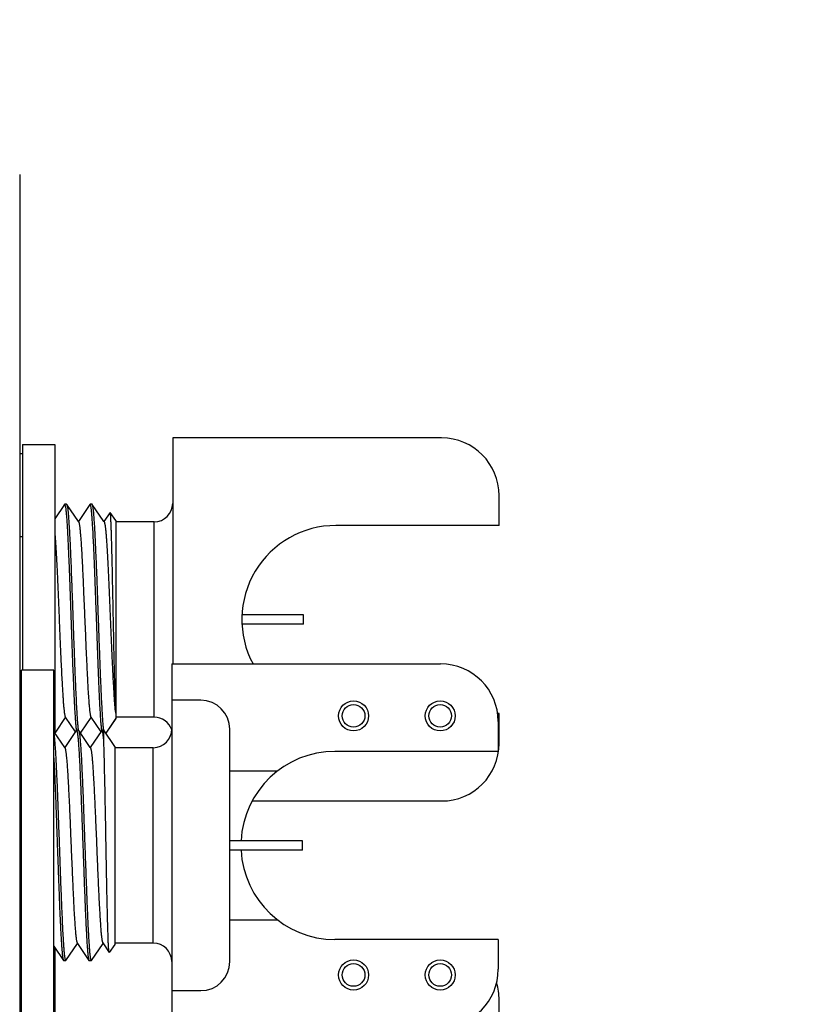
# Model space of a CAD drawing. Header units: inches. Extents: x 0.2 to 16.8, y 0.2 to 10.8.
# Tile 53 of 55: x 10.1 to 11, y 7.1 to 8.2. Entities that reach past the tile are written whole.
import ezdxf

# ---------------------------------------------------------------- set-up
doc = ezdxf.new("R2010")
doc.units = ezdxf.units.IN
doc.header["$LTSCALE"] = 0.935
doc.header["$MEASUREMENT"] = 0
doc.layers.get('0').update_dxf_attribs({"linetype": 'CONTINUOUS'})
doc.layers.add('02___PRT_ALL_AXES', color=7, linetype='CONTINUOUS')
doc.layers.add('DIMENSIONS', color=7, linetype='CONTINUOUS')
doc.styles.get("Standard").update_dxf_attribs({"font": 'txt', "width": 0.8})
doc.dimstyles.new('DIMSTYLE_2', dxfattribs={"dimtxt": 0.125, "dimasz": 0.18, "dimexe": 0.18, "dimexo": 0.0625, "dimgap": 0.09, "dimtad": 0, "dimtih": 1, "dimtoh": 1, "dimdec": 3, "dimzin": 4, "dimdsep": 46, "dimtxsty": 'STANDARD', "dimblk": '_FILLED', "dimblk1": '_FILLED', "dimblk2": '_FILLED', "dimcen": 0.09, "dimadec": 0, "dimazin": 0, "dimtp": 0.001, "dimtm": 0.001, "dimtfac": 1, "dimtdec": 3, "dimtofl": 0, "dimtmove": 0, "dimatfit": 3, "dimldrblk": '_FILLED', "dimfxl": 1, "dimtolj": 1, "dimtzin": 4, "dimarcsym": 0})

# ---------------------------------------------------------------- blocks, each defined once
blk = doc.blocks.new('_FILLED')
at = {"color": 0, "linetype": 'BYBLOCK'}
blk.add_solid([(0, 0), (-1, 0.1736), (-1, -0.1736)], dxfattribs=at)
blk = doc.blocks.new('*D24')
at = {"layer": 'DIMENSIONS', "color": 2, "linetype": 'CONTINUOUS'}
for p, q in [((10.0294, 8.5438), (11.8021, 8.5438)), ((11.6771, 8.5438), (11.6771, 6.1353)), ((11.6771, 3.4768), (11.6771, 5.8853)), ((10.0294, 3.4768), (11.8021, 3.4768))]:
    blk.add_line(p, q, dxfattribs=at)
at = {"layer": 'DIMENSIONS', "color": 2, "linetype": 'CONTINUOUS', "xscale": 0.18, "yscale": 0.18, "zscale": 0.18}
for p, rotation in [((11.6771, 8.5438), 90), ((11.6771, 3.4768), 270)]:
    blk.add_blockref('_FILLED', p, dxfattribs=dict(at, rotation=rotation))
at = {"layer": 'DIMENSIONS', "color": 2, "linetype": 'CONTINUOUS', "insert": (11.6771, 6.0728), "char_height": 0.125, "width": 1.325, "attachment_point": 2, "line_spacing_factor": 0.9}
blk.add_mtext('5.067{\\Ftxt.shx;\\W1.000000;\\H0.125000; }[128.7]', dxfattribs=at)

msp = doc.modelspace()

# ---------------------------------------------------------------- linework, layer by layer
at = {"color": 7, "linetype": 'CONTINUOUS'}
for p, q in [((10.1378, 8.0108), (10.1378, 4.0108)), ((10.3038, 7.7252), (10.3038, 7.4802)), ((10.5956, 7.7252), (10.3038, 7.7252)), ((10.6581, 7.6303), (10.6581, 7.6627)), ((10.1863, 7.6531), (10.1758, 7.6376)), ((10.1863, 7.6531), (10.1865, 7.6533)), ((10.1887, 7.6533), (10.1865, 7.6533)), ((10.1865, 7.6533), (10.1868, 7.653)), ((10.1868, 7.653), (10.1873, 7.6514)), ((10.1887, 7.6533), (10.1889, 7.6531)), ((10.2015, 7.6345), (10.1889, 7.6531)), ((10.214, 7.6531), (10.2015, 7.6345)), ((10.214, 7.6531), (10.2143, 7.6533)), ((10.2164, 7.6533), (10.2143, 7.6533)), ((10.2145, 7.653), (10.2143, 7.6533)), ((10.215, 7.6513), (10.2145, 7.653)), ((10.2166, 7.6531), (10.2164, 7.6533)), ((10.2292, 7.6345), (10.2166, 7.6531)), ((10.2359, 7.6444), (10.2292, 7.6345)), ((10.236, 7.6444), (10.2359, 7.6444)), ((10.242, 7.6356), (10.236, 7.6444)), ((10.242, 7.6356), (10.242, 7.421)), ((10.2017, 7.6341), (10.2015, 7.6345)), ((10.2295, 7.6341), (10.2292, 7.6345)), ((10.2838, 7.6343), (10.242, 7.6343)), ((10.4456, 7.5333), (10.3793, 7.5333)), ((10.4456, 7.5233), (10.4456, 7.5333)), ((10.4456, 7.5233), (10.3793, 7.5233)), ((10.3028, 7.4802), (10.3028, 7.0865)), ((10.3028, 7.4802), (10.5946, 7.4802)), ((10.3343, 7.4408), (10.3028, 7.4408)), ((10.1769, 7.4062), (10.1876, 7.4221)), ((10.1873, 7.4225), (10.1981, 7.4066)), ((10.2046, 7.4062), (10.2153, 7.4221)), ((10.2151, 7.4225), (10.2258, 7.4066)), ((10.2412, 7.4311), (10.242, 7.4255)), ((10.2838, 7.4223), (10.242, 7.4223)), ((10.6581, 7.394), (10.6581, 7.4263)), ((10.242, 7.421), (10.2312, 7.4051)), ((10.242, 7.4212), (10.2319, 7.4063)), ((10.6571, 7.4177), (10.6571, 7.3853)), ((10.1866, 7.3895), (10.1748, 7.407)), ((10.1761, 7.4051), (10.1769, 7.4062)), ((10.1992, 7.4081), (10.1866, 7.3895)), ((10.1992, 7.4081), (10.1994, 7.4083)), ((10.2015, 7.4083), (10.1994, 7.4083)), ((10.1994, 7.4083), (10.1997, 7.408)), ((10.1997, 7.408), (10.2002, 7.4064)), ((10.2015, 7.4083), (10.2018, 7.4081)), ((10.2143, 7.3895), (10.2018, 7.4081)), ((10.2038, 7.4051), (10.2046, 7.4062)), ((10.2269, 7.4081), (10.2143, 7.3895)), ((10.2271, 7.4083), (10.2269, 7.4081)), ((10.2269, 7.4082), (10.2269, 7.4083)), ((10.229, 7.4083), (10.2271, 7.4083)), ((10.2274, 7.408), (10.2271, 7.4083)), ((10.229, 7.397), (10.229, 7.4083)), ((10.241, 7.3906), (10.229, 7.4083)), ((10.2319, 7.4063), (10.2311, 7.4052)), ((10.3658, 7.1573), (10.3658, 7.4093)), ((10.241, 7.3906), (10.241, 7.1773)), ((10.1869, 7.3891), (10.1866, 7.3895)), ((10.2146, 7.3891), (10.2143, 7.3895)), ((10.2828, 7.3893), (10.241, 7.3893)), ((10.3658, 7.3641), (10.4177, 7.3641)), ((10.3901, 7.3315), (10.5956, 7.3315)), ((10.4446, 7.2883), (10.3658, 7.2883)), ((10.4446, 7.2783), (10.4446, 7.2883)), ((10.4446, 7.2783), (10.3658, 7.2783)), ((10.3658, 7.2025), (10.4177, 7.2025)), ((10.1879, 7.1585), (10.2005, 7.1771)), ((10.2002, 7.1775), (10.2005, 7.1771)), ((10.2005, 7.1771), (10.213, 7.1585)), ((10.2156, 7.1585), (10.2282, 7.1771)), ((10.2279, 7.1775), (10.2349, 7.1672)), ((10.241, 7.1773), (10.241, 7.176)), ((10.2828, 7.1773), (10.241, 7.1773)), ((10.6571, 7.1813), (10.6571, 7.149)), ((10.1748, 7.1741), (10.1853, 7.1585)), ((10.235, 7.1672), (10.2349, 7.1672)), ((10.241, 7.176), (10.235, 7.1672)), ((10.1853, 7.1585), (10.1855, 7.1583)), ((10.1877, 7.1583), (10.1855, 7.1583)), ((10.1869, 7.1602), (10.1874, 7.1586)), ((10.1874, 7.1586), (10.1876, 7.1583)), ((10.1877, 7.1583), (10.1879, 7.1585)), ((10.213, 7.1585), (10.2133, 7.1583)), ((10.2154, 7.1583), (10.2133, 7.1583)), ((10.2146, 7.1602), (10.2151, 7.1586)), ((10.2151, 7.1586), (10.2154, 7.1583)), ((10.2156, 7.1585), (10.2154, 7.1583)), ((10.3028, 7.1258), (10.3343, 7.1258)), ((10.6581, 7.0833), (10.6581, 7.1157))]:
    msp.add_line(p, q, dxfattribs=at)
at = {"color": 9, "linetype": 'CONTINUOUS'}
for p, q in [((10.2838, 7.4223), (10.2838, 7.6343)), ((10.2828, 7.1773), (10.2828, 7.3893))]:
    msp.add_line(p, q, dxfattribs=at)
at = {"color": 7, "linetype": 'CONTINUOUS'}
for centre in [(10.5001, 7.4238), (10.5941, 7.4238), (10.5001, 7.1428), (10.5941, 7.1428)]:
    msp.add_circle(centre, 0.0163, dxfattribs=at)
at = {"color": 9, "linetype": 'CONTINUOUS'}
for centre in [(10.5001, 7.4238), (10.5941, 7.4238), (10.5001, 7.1428), (10.5941, 7.1428)]:
    msp.add_circle(centre, 0.0123, dxfattribs=at)
at = {"color": 7, "linetype": 'CONTINUOUS'}
for centre, radius, start, end in [((10.5956, 7.6627), 0.0625, 0, 90), ((10.1865, 7.6532), 0.000158, 80.1205, 89.9534), ((10.2143, 7.6532), 0.000158, 80.0196, 89.952), ((10.2838, 7.6543), 0.02, 270, 360), ((10.5946, 7.4177), 0.0625, 0, 90), ((10.3343, 7.4093), 0.0315, 0, 90), ((10.4389, 7.4517), 0.1987, 185.629, 185.9572), ((10.2838, 7.4023), 0.02, 18.1822, 90), ((10.1994, 7.4082), 0.000158, 80.1245, 89.9535), ((10.2828, 7.4093), 0.02, 270, 360), ((10.5956, 7.394), 0.0625, 270, 360), ((10.4799, 7.2833), 0.102, 90, 177.1144), ((10.4799, 7.2833), 0.102, 182.8873, 270), ((10.2828, 7.1573), 0.02, 0, 90), ((10.1877, 7.1585), 0.000158, 260.1205, 269.9534), ((10.2154, 7.1585), 0.000158, 260.1205, 269.9534), ((10.3343, 7.1573), 0.0315, 270, 360), ((10.5946, 7.149), 0.0625, 270, 360), ((10.5956, 7.1157), 0.0625, 0, 17.2819)]:
    msp.add_arc(centre, radius, start, end, dxfattribs=at)
for points, knots in [([(10.1873, 7.6514), (10.1874, 7.6511), (10.1875, 7.6503), (10.1877, 7.6491), (10.1879, 7.6476), (10.188, 7.646), (10.1882, 7.6441), (10.1885, 7.6412), (10.1888, 7.637), (10.1892, 7.6315), (10.1895, 7.6253), (10.1899, 7.6183), (10.1903, 7.6107), (10.1906, 7.6025), (10.1912, 7.5907), (10.1918, 7.5748), (10.1925, 7.5549), (10.1932, 7.5342), (10.194, 7.5134), (10.1947, 7.493), (10.1954, 7.4735), (10.1961, 7.4583), (10.1966, 7.4469), (10.1969, 7.4393), (10.1973, 7.4322), (10.1977, 7.4259), (10.1981, 7.4203), (10.1984, 7.416), (10.1986, 7.4131), (10.1988, 7.4111), (10.199, 7.4094), (10.1991, 7.4083), (10.1992, 7.4078)], [0, 0, 0, 0, 0.004267, 0.00941, 0.015425, 0.022302, 0.030032, 0.038603, 0.058201, 0.080965, 0.106734, 0.135328, 0.166544, 0.200162, 0.235945, 0.312974, 0.395454, 0.481048, 0.567332, 0.651864, 0.73225, 0.806214, 0.840126, 0.871664, 0.900609, 0.926753, 0.949915, 0.96993, 0.978715, 0.986664, 0.993762, 1, 1, 1, 1]), ([(10.1889, 7.6531), (10.1889, 7.6531), (10.189, 7.653), (10.1891, 7.6527), (10.1892, 7.6524), (10.1893, 7.6521), (10.1894, 7.6517), (10.1895, 7.651), (10.1897, 7.65), (10.1899, 7.6486), (10.1901, 7.6471), (10.1903, 7.6452), (10.1905, 7.6432), (10.1906, 7.6409), (10.1909, 7.6375), (10.1912, 7.6326), (10.1916, 7.6263), (10.192, 7.6191), (10.1924, 7.6113), (10.1928, 7.6028), (10.1932, 7.5937), (10.1936, 7.5842), (10.1939, 7.5742), (10.1945, 7.5602), (10.1951, 7.5423), (10.1959, 7.5206), (10.1966, 7.4991), (10.1974, 7.4786), (10.198, 7.4623), (10.1986, 7.4502), (10.199, 7.442), (10.1993, 7.4344), (10.1997, 7.4276), (10.2001, 7.4215), (10.2004, 7.417), (10.2007, 7.4138), (10.2009, 7.4117), (10.2011, 7.4098), (10.2012, 7.4087), (10.2013, 7.4081)], [0, 0, 0, 0, 0.000811, 0.001843, 0.003104, 0.004598, 0.006327, 0.008294, 0.012939, 0.018529, 0.025055, 0.032509, 0.040879, 0.050148, 0.060298, 0.08317, 0.109319, 0.138548, 0.170632, 0.205325, 0.242361, 0.281455, 0.322307, 0.364601, 0.452207, 0.541581, 0.629976, 0.714676, 0.793076, 0.829153, 0.86277, 0.893672, 0.92162, 0.946402, 0.967828, 0.977231, 0.985738, 0.993332, 1, 1, 1, 1]), ([(10.2269, 7.4083), (10.2268, 7.4089), (10.2267, 7.41), (10.2264, 7.4125), (10.2261, 7.4161), (10.2257, 7.4211), (10.2254, 7.4268), (10.225, 7.4332), (10.2246, 7.4402), (10.2243, 7.4479), (10.2238, 7.4593), (10.2231, 7.4745), (10.2224, 7.4939), (10.2217, 7.5142), (10.221, 7.5349), (10.2202, 7.5554), (10.2195, 7.5751), (10.2189, 7.5909), (10.2184, 7.6027), (10.218, 7.6108), (10.2176, 7.6183), (10.2173, 7.6252), (10.2169, 7.6314), (10.2165, 7.6369), (10.2162, 7.6411), (10.216, 7.644), (10.2158, 7.6458), (10.2156, 7.6475), (10.2154, 7.649), (10.2152, 7.6502), (10.2151, 7.651), (10.215, 7.6513)], [0, 0, 0, 0, 0.00651, 0.013868, 0.031072, 0.051504, 0.07502, 0.101461, 0.130641, 0.162359, 0.196392, 0.270441, 0.350722, 0.434995, 0.520906, 0.606058, 0.688071, 0.764658, 0.80024, 0.833679, 0.864743, 0.893213, 0.918892, 0.941604, 0.961188, 0.969767, 0.977517, 0.984423, 0.990477, 0.995672, 1, 1, 1, 1]), ([(10.229, 7.4082), (10.229, 7.4087), (10.2288, 7.4099), (10.2286, 7.4117), (10.2284, 7.4138), (10.2282, 7.417), (10.2278, 7.4216), (10.2275, 7.4276), (10.2271, 7.4344), (10.2267, 7.442), (10.2263, 7.4502), (10.2258, 7.4623), (10.2251, 7.4786), (10.2244, 7.4992), (10.2236, 7.5206), (10.2228, 7.5423), (10.2222, 7.5602), (10.2217, 7.5742), (10.2213, 7.5842), (10.2209, 7.5937), (10.2205, 7.6028), (10.2201, 7.6113), (10.2197, 7.6191), (10.2194, 7.6263), (10.219, 7.6327), (10.2186, 7.6375), (10.2184, 7.6409), (10.2182, 7.6432), (10.218, 7.6452), (10.2178, 7.6471), (10.2176, 7.6486), (10.2174, 7.65), (10.2173, 7.651), (10.2171, 7.6517), (10.217, 7.6521), (10.2169, 7.6524), (10.2168, 7.6527), (10.2167, 7.653), (10.2167, 7.6531), (10.2166, 7.6531)], [0, 0, 0, 0, 0.006683, 0.014291, 0.02281, 0.032227, 0.053676, 0.078479, 0.106445, 0.137362, 0.170992, 0.207077, 0.285488, 0.370188, 0.458575, 0.547934, 0.63552, 0.677803, 0.718643, 0.757725, 0.794749, 0.829431, 0.861503, 0.890722, 0.916861, 0.939724, 0.94987, 0.959135, 0.967502, 0.974953, 0.981477, 0.987065, 0.991708, 0.993675, 0.995404, 0.996897, 0.998158, 0.999189, 1, 1, 1, 1]), ([(10.242, 7.4314), (10.2419, 7.4328), (10.2418, 7.4358), (10.2416, 7.4407), (10.2414, 7.4462), (10.2411, 7.4548), (10.2408, 7.467), (10.2404, 7.4829), (10.24, 7.5002), (10.2397, 7.5185), (10.2393, 7.5371), (10.2389, 7.5556), (10.2386, 7.5706), (10.2384, 7.5822), (10.2382, 7.5904), (10.238, 7.5982), (10.2378, 7.6055), (10.2376, 7.6123), (10.2375, 7.6185), (10.2373, 7.6241), (10.2371, 7.6284), (10.237, 7.6315), (10.2369, 7.6336), (10.2368, 7.6355), (10.2367, 7.6372), (10.2366, 7.6388), (10.2366, 7.6402), (10.2365, 7.6413), (10.2364, 7.6423), (10.2363, 7.643), (10.2362, 7.6435), (10.2362, 7.6438), (10.2361, 7.644), (10.2361, 7.6442), (10.2361, 7.6443), (10.236, 7.6444), (10.236, 7.6444)], [0, 0, 0, 0, 0.019504, 0.042416, 0.068535, 0.097652, 0.163973, 0.239343, 0.321484, 0.407955, 0.496226, 0.583752, 0.668049, 0.708244, 0.746759, 0.783333, 0.817714, 0.849672, 0.878992, 0.90548, 0.928965, 0.93953, 0.949291, 0.958231, 0.966335, 0.97359, 0.979986, 0.985516, 0.990171, 0.993944, 0.9955, 0.996835, 0.99795, 0.998846, 0.999527, 1, 1, 1, 1]), ([(10.2017, 7.6341), (10.2018, 7.6341), (10.2018, 7.6339), (10.2019, 7.6337), (10.2021, 7.6334), (10.2022, 7.633), (10.2023, 7.6326), (10.2024, 7.6319), (10.2026, 7.6309), (10.2028, 7.6296), (10.203, 7.628), (10.2032, 7.6262), (10.2034, 7.6242), (10.2036, 7.622), (10.2039, 7.6186), (10.2043, 7.6139), (10.2047, 7.6076), (10.2051, 7.6007), (10.2055, 7.5931), (10.2059, 7.585), (10.2063, 7.5763), (10.2067, 7.5672), (10.2071, 7.5578), (10.2077, 7.5448), (10.2084, 7.5283), (10.2091, 7.5118), (10.2096, 7.4988), (10.21, 7.4894), (10.2105, 7.4803), (10.2109, 7.4716), (10.2113, 7.4635), (10.2117, 7.4559), (10.2121, 7.449), (10.2125, 7.4428), (10.2129, 7.438), (10.2132, 7.4347), (10.2134, 7.4324), (10.2136, 7.4304), (10.2138, 7.4286), (10.214, 7.427), (10.2142, 7.4257), (10.2144, 7.4247), (10.2145, 7.424), (10.2146, 7.4236), (10.2147, 7.4233), (10.2148, 7.423), (10.2149, 7.4227), (10.215, 7.4226), (10.2151, 7.4225)], [0, 0, 0, 0, 0.000994, 0.002236, 0.003736, 0.005499, 0.007527, 0.009821, 0.015206, 0.021651, 0.029149, 0.037685, 0.04724, 0.057795, 0.069329, 0.095229, 0.124712, 0.157522, 0.193366, 0.231931, 0.272873, 0.31583, 0.36042, 0.406249, 0.499989, 0.593729, 0.639558, 0.68415, 0.727107, 0.76805, 0.806616, 0.842462, 0.875273, 0.904759, 0.93066, 0.942194, 0.952751, 0.962308, 0.970844, 0.978341, 0.984789, 0.990177, 0.992471, 0.994499, 0.996261, 0.997762, 0.999005, 1, 1, 1, 1]), ([(10.2295, 7.6341), (10.2295, 7.6341), (10.2296, 7.6339), (10.2297, 7.6337), (10.2297, 7.6335), (10.2299, 7.6331), (10.23, 7.6324), (10.2302, 7.6315), (10.2304, 7.6305), (10.2306, 7.6292), (10.2308, 7.6278), (10.2309, 7.6262), (10.2311, 7.6245), (10.2314, 7.6218), (10.2317, 7.6181), (10.232, 7.6131), (10.2324, 7.6076), (10.2328, 7.6016), (10.2331, 7.5951), (10.2335, 7.5881), (10.2338, 7.5807), (10.2342, 7.5729), (10.2347, 7.562), (10.2353, 7.5479), (10.236, 7.5306), (10.2367, 7.5133), (10.2375, 7.4964), (10.2382, 7.4804), (10.2388, 7.4678), (10.2393, 7.4585), (10.2397, 7.4521), (10.24, 7.4463), (10.2404, 7.4411), (10.2407, 7.4365), (10.241, 7.4336), (10.2411, 7.4322)], [0, 0, 0, 0, 0.0009, 0.001999, 0.003304, 0.004818, 0.008485, 0.013007, 0.018387, 0.024619, 0.031694, 0.039601, 0.048328, 0.057865, 0.079295, 0.103746, 0.13106, 0.161046, 0.193506, 0.228217, 0.264945, 0.303439, 0.343437, 0.426852, 0.51292, 0.599303, 0.68365, 0.76367, 0.837188, 0.870877, 0.902209, 0.930971, 0.95697, 0.980029, 1, 1, 1, 1]), ([(10.1758, 7.623), (10.1759, 7.6216), (10.1762, 7.6186), (10.1765, 7.6138), (10.1769, 7.6085), (10.1772, 7.6026), (10.1776, 7.5962), (10.1781, 7.5868), (10.1787, 7.5742), (10.1794, 7.5582), (10.1801, 7.5414), (10.1808, 7.5243), (10.1815, 7.5072), (10.1821, 7.4933), (10.1826, 7.4826), (10.183, 7.475), (10.1833, 7.4677), (10.1837, 7.4608), (10.1841, 7.4544), (10.1844, 7.4485), (10.1848, 7.4431), (10.1851, 7.4383), (10.1854, 7.4346), (10.1857, 7.432), (10.1859, 7.4303), (10.186, 7.4287), (10.1862, 7.4273), (10.1864, 7.4261), (10.1866, 7.425), (10.1868, 7.4242), (10.1869, 7.4235), (10.187, 7.4231), (10.1871, 7.4229), (10.1872, 7.4227), (10.1873, 7.4226), (10.1873, 7.4225)], [0, 0, 0, 0, 0.020971, 0.04494, 0.071745, 0.101212, 0.133145, 0.167332, 0.241548, 0.321891, 0.406223, 0.492304, 0.577844, 0.66057, 0.700186, 0.738282, 0.774605, 0.808916, 0.840982, 0.870597, 0.897558, 0.921693, 0.942841, 0.952251, 0.960865, 0.968671, 0.975655, 0.981807, 0.987121, 0.991593, 0.995222, 0.996722, 0.998015, 0.999105, 1, 1, 1, 1]), ([(10.1748, 7.4052), (10.1748, 7.4048), (10.175, 7.4039), (10.1752, 7.4024), (10.1754, 7.4006), (10.1756, 7.3979), (10.1759, 7.3939), (10.1763, 7.3886), (10.1767, 7.3825), (10.1771, 7.3756), (10.1774, 7.3681), (10.1778, 7.36), (10.1782, 7.3513), (10.1787, 7.3387), (10.1793, 7.3222), (10.1801, 7.3015), (10.1808, 7.2804), (10.1816, 7.2593), (10.1823, 7.2389), (10.183, 7.2226), (10.1835, 7.2104), (10.1839, 7.202), (10.1842, 7.1942), (10.1846, 7.1871), (10.185, 7.1806), (10.1854, 7.175), (10.1857, 7.1707), (10.1859, 7.1677), (10.1861, 7.1658), (10.1863, 7.1641), (10.1865, 7.1626), (10.1867, 7.1613), (10.1868, 7.1606), (10.1869, 7.1602)], [0, 0, 0, 0, 0.00533, 0.011555, 0.018667, 0.026655, 0.045198, 0.067053, 0.092065, 0.120049, 0.150803, 0.184102, 0.219701, 0.25734, 0.337619, 0.422587, 0.509753, 0.596561, 0.680467, 0.759011, 0.795545, 0.829893, 0.8618, 0.891036, 0.917385, 0.940657, 0.960682, 0.969432, 0.977319, 0.984328, 0.99045, 0.995676, 1, 1, 1, 1]), ([(10.2002, 7.4064), (10.2002, 7.406), (10.2004, 7.4052), (10.2006, 7.4038), (10.2008, 7.4022), (10.201, 7.4004), (10.2012, 7.3983), (10.2015, 7.395), (10.2018, 7.3903), (10.2022, 7.384), (10.2026, 7.3769), (10.203, 7.3691), (10.2034, 7.3605), (10.2038, 7.3513), (10.2043, 7.3379), (10.205, 7.3202), (10.2058, 7.2982), (10.2066, 7.2758), (10.2073, 7.2571), (10.2078, 7.2424), (10.2082, 7.2319), (10.2086, 7.2218), (10.209, 7.2122), (10.2094, 7.2031), (10.2098, 7.1948), (10.2102, 7.1872), (10.2106, 7.1804), (10.2109, 7.1752), (10.2112, 7.1715), (10.2114, 7.1691), (10.2116, 7.1669), (10.2118, 7.165), (10.212, 7.1633), (10.2122, 7.1618), (10.2124, 7.1608), (10.2125, 7.1601), (10.2126, 7.1596), (10.2127, 7.1592), (10.2128, 7.1589), (10.2129, 7.1587), (10.213, 7.1585), (10.213, 7.1585)], [0, 0, 0, 0, 0.004565, 0.010135, 0.016702, 0.024256, 0.032784, 0.042267, 0.064025, 0.089356, 0.118051, 0.149877, 0.184568, 0.22184, 0.261384, 0.345963, 0.435512, 0.527072, 0.617616, 0.661569, 0.704152, 0.745017, 0.783821, 0.820248, 0.853992, 0.884779, 0.912352, 0.936488, 0.947202, 0.956986, 0.96582, 0.973685, 0.980567, 0.986455, 0.991341, 0.993406, 0.995219, 0.996781, 0.998095, 0.999165, 1, 1, 1, 1]), ([(10.2018, 7.4081), (10.2018, 7.4081), (10.2019, 7.4079), (10.202, 7.4077), (10.2021, 7.4074), (10.2022, 7.407), (10.2023, 7.4066), (10.2024, 7.4059), (10.2026, 7.4048), (10.2028, 7.4034), (10.203, 7.4017), (10.2032, 7.3997), (10.2034, 7.3975), (10.2036, 7.3951), (10.2039, 7.3914), (10.2042, 7.3863), (10.2046, 7.3795), (10.205, 7.3718), (10.2054, 7.3635), (10.2058, 7.3545), (10.2062, 7.3449), (10.2066, 7.3348), (10.207, 7.3242), (10.2075, 7.3096), (10.2082, 7.2909), (10.209, 7.2684), (10.2098, 7.2464), (10.2105, 7.2287), (10.211, 7.2154), (10.2114, 7.2061), (10.2118, 7.1976), (10.2122, 7.1897), (10.2126, 7.1826), (10.213, 7.1763), (10.2133, 7.1716), (10.2136, 7.1684), (10.2138, 7.1663), (10.214, 7.1644), (10.2142, 7.1628), (10.2144, 7.1614), (10.2146, 7.1606), (10.2146, 7.1602)], [0, 0, 0, 0, 0.000836, 0.001906, 0.003221, 0.004783, 0.006597, 0.008662, 0.013549, 0.019438, 0.026321, 0.034187, 0.043022, 0.052806, 0.063521, 0.087658, 0.115232, 0.14602, 0.179765, 0.216192, 0.254996, 0.295861, 0.338444, 0.382396, 0.472939, 0.564498, 0.654046, 0.738623, 0.778166, 0.815437, 0.850128, 0.881952, 0.910646, 0.935977, 0.957734, 0.967217, 0.975745, 0.983299, 0.989865, 0.995435, 1, 1, 1, 1]), ([(10.229, 7.397), (10.229, 7.3977), (10.2288, 7.3991), (10.2286, 7.4011), (10.2284, 7.4028), (10.2282, 7.4043), (10.2281, 7.4056), (10.2279, 7.4065), (10.2277, 7.4071), (10.2277, 7.4074), (10.2276, 7.4077), (10.2275, 7.4079), (10.2274, 7.408)], [0, 0, 0, 0, 0.198191, 0.376059, 0.533223, 0.669317, 0.784038, 0.877305, 0.915909, 0.949186, 0.977184, 1, 1, 1, 1]), ([(10.2349, 7.1672), (10.2349, 7.1672), (10.2349, 7.1672), (10.2348, 7.1673), (10.2348, 7.1675), (10.2347, 7.1677), (10.2347, 7.1679), (10.2346, 7.1682), (10.2346, 7.1688), (10.2345, 7.1695), (10.2344, 7.1706), (10.2343, 7.1719), (10.2342, 7.1735), (10.2341, 7.1752), (10.234, 7.1771), (10.2339, 7.1792), (10.2338, 7.1815), (10.2337, 7.1849), (10.2336, 7.1897), (10.2334, 7.1959), (10.2332, 7.2027), (10.233, 7.2101), (10.2328, 7.2181), (10.2326, 7.2265), (10.2324, 7.2354), (10.2322, 7.2478), (10.2319, 7.264), (10.2315, 7.2837), (10.2312, 7.3035), (10.2308, 7.3228), (10.2305, 7.3412), (10.2301, 7.3581), (10.2298, 7.3711), (10.2296, 7.3804), (10.2294, 7.3865), (10.2292, 7.392), (10.2291, 7.3954), (10.229, 7.397)], [0, 0, 0, 0, 0.00021, 0.000472, 0.001162, 0.002078, 0.003221, 0.004594, 0.006196, 0.010087, 0.014891, 0.020597, 0.027194, 0.03467, 0.043013, 0.052205, 0.062227, 0.073061, 0.097088, 0.124101, 0.153905, 0.186278, 0.220987, 0.257781, 0.296398, 0.336564, 0.420405, 0.506971, 0.593888, 0.678801, 0.759443, 0.833688, 0.899605, 0.928902, 0.955513, 0.979267, 1, 1, 1, 1]), ([(10.1869, 7.3891), (10.1869, 7.3891), (10.187, 7.3889), (10.1871, 7.3887), (10.1872, 7.3884), (10.1873, 7.388), (10.1874, 7.3876), (10.1875, 7.3869), (10.1877, 7.3859), (10.1879, 7.3846), (10.1881, 7.383), (10.1883, 7.3812), (10.1885, 7.3792), (10.1887, 7.377), (10.189, 7.3736), (10.1894, 7.3689), (10.1898, 7.3626), (10.1902, 7.3557), (10.1906, 7.3481), (10.191, 7.34), (10.1915, 7.3313), (10.1919, 7.3222), (10.1923, 7.3128), (10.1928, 7.2998), (10.1935, 7.2833), (10.1942, 7.2668), (10.1948, 7.2538), (10.1952, 7.2444), (10.1956, 7.2353), (10.196, 7.2266), (10.1964, 7.2185), (10.1968, 7.2109), (10.1973, 7.204), (10.1977, 7.1978), (10.198, 7.193), (10.1983, 7.1897), (10.1985, 7.1874), (10.1987, 7.1854), (10.1989, 7.1836), (10.1991, 7.182), (10.1993, 7.1807), (10.1995, 7.1797), (10.1997, 7.179), (10.1998, 7.1786), (10.1999, 7.1783), (10.2, 7.178), (10.2001, 7.1777), (10.2001, 7.1776), (10.2002, 7.1775)], [0, 0, 0, 0, 0.000995, 0.002239, 0.00374, 0.005504, 0.007531, 0.009825, 0.015211, 0.021659, 0.029158, 0.037694, 0.047249, 0.057807, 0.069342, 0.095241, 0.124728, 0.157538, 0.193385, 0.23195, 0.272894, 0.31585, 0.360442, 0.406271, 0.500011, 0.593751, 0.639579, 0.68417, 0.727126, 0.768069, 0.806632, 0.842478, 0.875286, 0.904771, 0.930669, 0.942204, 0.95276, 0.962314, 0.970849, 0.978347, 0.984794, 0.990178, 0.992472, 0.994499, 0.996262, 0.997762, 0.999006, 1, 1, 1, 1]), ([(10.2146, 7.3891), (10.2146, 7.3891), (10.2147, 7.3889), (10.2148, 7.3887), (10.2149, 7.3884), (10.215, 7.388), (10.2151, 7.3876), (10.2153, 7.3869), (10.2155, 7.3859), (10.2157, 7.3846), (10.2159, 7.383), (10.2161, 7.3812), (10.2163, 7.3792), (10.2165, 7.377), (10.2168, 7.3736), (10.2171, 7.3689), (10.2175, 7.3626), (10.2179, 7.3557), (10.2184, 7.3481), (10.2188, 7.34), (10.2192, 7.3313), (10.2196, 7.3222), (10.22, 7.3128), (10.2206, 7.2998), (10.2213, 7.2833), (10.2219, 7.2668), (10.2225, 7.2538), (10.2229, 7.2444), (10.2233, 7.2353), (10.2237, 7.2266), (10.2242, 7.2185), (10.2246, 7.2109), (10.225, 7.204), (10.2254, 7.1978), (10.2258, 7.193), (10.226, 7.1897), (10.2262, 7.1874), (10.2265, 7.1854), (10.2267, 7.1836), (10.2269, 7.182), (10.2271, 7.1807), (10.2272, 7.1797), (10.2274, 7.179), (10.2275, 7.1786), (10.2276, 7.1783), (10.2277, 7.178), (10.2278, 7.1777), (10.2279, 7.1776), (10.2279, 7.1775)], [0, 0, 0, 0, 0.000995, 0.002238, 0.003739, 0.005501, 0.007529, 0.009823, 0.015211, 0.021659, 0.029156, 0.037692, 0.047249, 0.057806, 0.06934, 0.095241, 0.124726, 0.157538, 0.193384, 0.23195, 0.272893, 0.31585, 0.360442, 0.406271, 0.500011, 0.593751, 0.63958, 0.68417, 0.727127, 0.768069, 0.806634, 0.842478, 0.875288, 0.904771, 0.930671, 0.942205, 0.95276, 0.962315, 0.970851, 0.978349, 0.984794, 0.990179, 0.992473, 0.994501, 0.996264, 0.997764, 0.999006, 1, 1, 1, 1]), ([(10.1748, 7.3783), (10.175, 7.3739), (10.1755, 7.3646), (10.1761, 7.3498), (10.1768, 7.3335), (10.1774, 7.3161), (10.1781, 7.298), (10.1787, 7.2796), (10.1794, 7.2612), (10.18, 7.2434), (10.1806, 7.229), (10.181, 7.218), (10.1813, 7.2103), (10.1817, 7.2029), (10.182, 7.1961), (10.1823, 7.1897), (10.1826, 7.1838), (10.183, 7.1785), (10.1833, 7.1737), (10.1836, 7.1702), (10.1838, 7.1676), (10.184, 7.1659), (10.1841, 7.1644), (10.1843, 7.1631), (10.1845, 7.1619), (10.1846, 7.1609), (10.1848, 7.16), (10.1849, 7.1594), (10.185, 7.1591), (10.1851, 7.1588), (10.1852, 7.1586), (10.1853, 7.1585), (10.1853, 7.1585)], [0, 0, 0, 0, 0.059592, 0.127396, 0.201917, 0.281511, 0.364422, 0.448818, 0.532837, 0.614623, 0.69237, 0.729189, 0.764363, 0.7977, 0.829014, 0.858134, 0.884898, 0.909161, 0.93079, 0.949665, 0.958039, 0.965689, 0.972603, 0.978775, 0.984197, 0.988864, 0.992773, 0.995923, 0.997216, 0.998323, 0.999249, 1, 1, 1, 1])]:
    msp.add_open_spline(points, degree=3, knots=knots, dxfattribs=at)
at = {"layer": '02___PRT_ALL_AXES', "color": 7, "linetype": 'CONTINUOUS'}
for p, q in [((10.1408, 7.7183), (10.1408, 7.4733)), ((10.1408, 7.7183), (10.1758, 7.7183)), ((10.1758, 7.7183), (10.1758, 7.4055)), ((10.1378, 7.7084), (10.1408, 7.7084)), ((10.2838, 7.6343), (10.242, 7.6343)), ((10.6581, 7.6303), (10.4809, 7.6303)), ((10.1378, 7.6184), (10.1408, 7.6184)), ((10.1398, 7.0933), (10.1398, 7.4733)), ((10.1748, 7.4733), (10.1398, 7.4733)), ((10.1748, 7.0933), (10.1748, 7.4733)), ((10.1398, 7.4634), (10.1378, 7.4634)), ((10.2838, 7.4223), (10.242, 7.4223)), ((10.6581, 7.4263), (10.6564, 7.4263)), ((10.2828, 7.3893), (10.241, 7.3893)), ((10.6571, 7.3853), (10.4799, 7.3853)), ((10.1398, 7.3734), (10.1378, 7.3734)), ((10.1398, 7.1932), (10.1378, 7.1932)), ((10.2828, 7.1773), (10.241, 7.1773)), ((10.6571, 7.1813), (10.4799, 7.1813)), ((10.1748, 7.1713), (10.1758, 7.1713)), ((10.1758, 7.1713), (10.1758, 6.8585))]:
    msp.add_line(p, q, dxfattribs=at)
msp.add_arc((10.4809, 7.5283), 0.102, 90, 208.212, dxfattribs=at)

# ---------------------------------------------------------------- dimensions: what is measured, and where the dimension line sits
at = {"layer": 'DIMENSIONS', "color": 2, "linetype": 'CONTINUOUS'}
dim = msp.add_linear_dim(base=(11.6771, 3.4768), p1=(10.0294, 8.5438), p2=(10.0294, 3.4768), angle=270, dimstyle='DIMSTYLE_2', dxfattribs=at)
dim.commit()
dim.dimension.update_dxf_attribs({"geometry": '*D24', "text_midpoint": (11.5271, 6.0103), "dimtype": 160})

doc.saveas('drawing.dxf')
